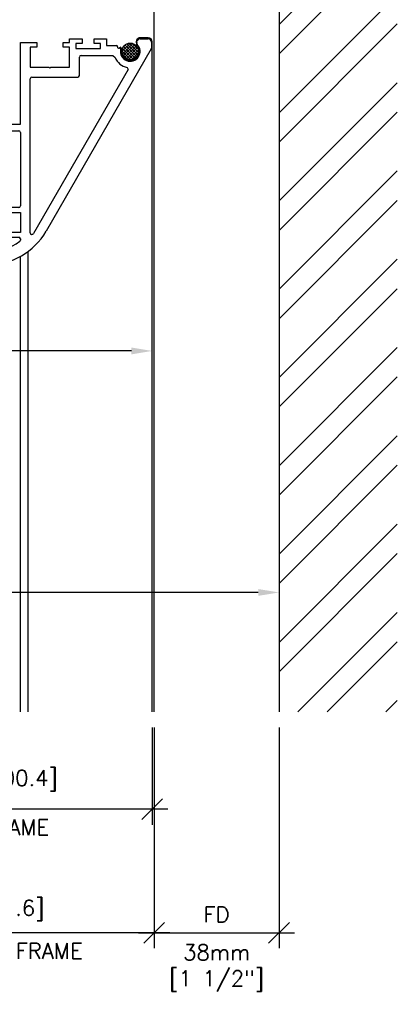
# Model space of a CAD drawing. Header units: inches. Extents: x 0 to 70.2, y -46 to 53.5.
# Tile 9 of 33: x 22.4 to 26.9, y 25.4 to 37.2. Entities that reach past the tile are written whole.
import ezdxf
from ezdxf import colors
from ezdxf.entities.mleader import LeaderData, LeaderLine
from ezdxf.math import Vec2, Vec3

# ---------------------------------------------------------------- set-up
doc = ezdxf.new("R2010")
doc.units = ezdxf.units.IN
doc.header["$MEASUREMENT"] = 0
for name, color, linetype in [('1-ARCH', 1, 'Continuous'), ('1-DIM', 4, 'Continuous'), ('1-MOUNT', 155, 'Continuous'), ('1-PANEL EDGE', 2, 'Continuous'), ('1-TEXT', 2, 'Continuous')]:
    doc.layers.add(name, color=color, linetype=linetype)
doc.styles.add('TEXT', font='romans.shx')
doc.dimstyles.new('DIM 6-12', dxfattribs={"dimscale": 2, "dimtxt": 0.09375, "dimasz": 0.125, "dimexe": 0.09375, "dimexo": 0.09375, "dimgap": 0.0625, "dimtad": 1, "dimdec": 5, "dimzin": 3, "dimdsep": 46, "dimlunit": 5, "dimtxsty": 'TEXT', "dimblk": 'OBLIQUE', "dimcen": 0.09375, "dimdle": 0.09375, "dimclrd": 256, "dimclre": 4, "dimclrt": 2, "dimadec": 0, "dimazin": 0, "dimtfac": 1, "dimtdec": 5, "dimtmove": 0, "dimatfit": 3, "dimfxl": 0, "dimtolj": 1, "dimtzin": 0, "dimlwd": -1, "dimlwe": -1, "dimarcsym": 0})
pattern_1 = [(315, (-1561.42654, -2988.326087), (0.01767766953, 0.01767766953), []), (45, (-1561.42654, -2988.326087), (-0.01767766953, 0.01767766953), [])]

# ---------------------------------------------------------------- blocks, each defined once
blk = doc.blocks.new('Rahmenprofil')
at = {"layer": '1-MOUNT'}
for p, q in [((-1.1, 56.57), (-1.1, 59)), ((-0.1, 60), (1.77, 60)), ((2.02, 59.93), (57.66, 27.81)), ((-0.08, 55.5), (-0.45, 55.63)), ((0.52, 55.56), (0.07, 55.48)), ((7.68, 52.6), (8.32, 52.83)), ((8.32, 52.83), (58.37, 23.93)), ((1, 46.29), (1, 49.35)), ((1.94, 50.53), (2.13, 50.56)), ((4, 48.14), (4.58, 48.85)), ((4, 38.5), (4, 48.14)), ((-1.1, 42.45), (-1.1, 46.29)), ((-1.1, 46.29), (1, 46.29)), ((0.4, 42.45), (-1.1, 42.45)), ((1.9, 44.4), (0.4, 44.4)), ((0.4, 44.4), (0.4, 42.45)), ((1.9, 36.9), (1.9, 44.4)), ((-1.1, 35), (-1.1, 38.85)), ((-1.1, 38.85), (0.4, 38.85)), ((0.4, 38.85), (0.4, 36.9)), ((0.4, 36.9), (1.9, 36.9)), ((10.1, 38), (4.5, 38)), ((10.6, 23.5), (10.6, 37.5)), ((0, 35), (-1.1, 35)), ((0, 33), (0, 35)), ((7.6, 35), (1.5, 35)), ((1.5, 35), (1.5, 33)), ((7.6, 29.3), (7.6, 35)), ((1.5, 33), (0, 33)), ((7.8, 29), (7.6, 29.3)), ((7.6, 28.7), (7.8, 29)), ((7.6, 23), (7.6, 28.7)), ((0, 20), (0, 25)), ((0, 25), (1.5, 25)), ((1.5, 25), (1.5, 23)), ((1.5, 23), (7.6, 23)), ((58.12, 23), (11.1, 23)), ((25, 20), (0, 20)), ((25, 10.3), (25, 20)), ((27, 0.5), (27, 19.5)), ((27.5, 20), (49.9, 20)), ((50.4, 19.5), (50.4, 17)), ((51.9, 17), (51.9, 20)), ((51.9, 20), (58, 20)), ((58, 20), (58, 17)), ((59.5, 17), (59.5, 19.5)), ((60, 20), (60.33, 20)), ((25.2, 10), (25, 10.3)), ((25, 9.7), (25.2, 10)), ((25, 0), (25, 9.7)), ((0, -5), (0, 0)), ((0, 0), (25, 0)), ((49.9, 0), (27.5, 0)), ((50.4, 3), (50.4, 0.5)), ((51.9, 0), (51.9, 3)), ((58, 0), (51.9, 0)), ((58, 3), (58, 0)), ((59.5, 0.5), (59.5, 3)), ((60.33, 0), (60, 0)), ((7.6, -3), (1.5, -3)), ((1.5, -3), (1.5, -5)), ((7.6, -8.7), (7.6, -3)), ((58.12, -3), (11.1, -3)), ((1.5, -5), (0, -5)), ((8.32, -32.83), (58.37, -3.93)), ((10.6, -3.5), (10.6, -17.5)), ((57.66, -7.81), (2.02, -39.93)), ((7.8, -9), (7.6, -8.7)), ((7.6, -9.3), (7.8, -9)), ((7.6, -15), (7.6, -9.3)), ((-1.1, -18.85), (-1.1, -15)), ((-1.1, -15), (0, -15)), ((0, -15), (0, -13)), ((0, -13), (1.5, -13)), ((1.5, -13), (1.5, -15)), ((1.5, -15), (7.6, -15)), ((1.9, -16.9), (0.4, -16.9)), ((0.4, -16.9), (0.4, -18.85)), ((1.9, -24.4), (1.9, -16.9)), ((10.1, -18), (4.5, -18)), ((0.4, -18.85), (-1.1, -18.85)), ((4, -18.5), (4, -28.14)), ((-1.1, -26.29), (-1.1, -22.45)), ((-1.1, -22.45), (0.4, -22.45)), ((0.4, -22.45), (0.4, -24.4)), ((1, -26.29), (-1.1, -26.29)), ((0.4, -24.4), (1.9, -24.4)), ((1, -29.35), (1, -26.29)), ((4, -28.14), (4.58, -28.85)), ((2.13, -30.56), (1.94, -30.53)), ((7.68, -32.6), (8.32, -32.83)), ((-0.45, -35.63), (-0.08, -35.5)), ((0.07, -35.48), (0.52, -35.56)), ((-1.1, -39), (-1.1, -36.57)), ((1.77, -40), (-0.1, -40))]:
    blk.add_line(p, q, dxfattribs=at)
for centre, radius, start, end in [((-0.1, 59), 1, 90, 180), ((1.77, 59.5), 0.5, 60, 90), ((-0.1, 56.57), 1, 180, 249.6578), ((0.02, 55.78), 0.3, 249.6578, 279.6578), ((0.49, 55.76), 0.2, 279.6578, 315.3169), ((2.76, 53.51), 3, 259.2937, 135.3169), ((2.76, 53.51), 5, 291.3304, 349.5634), ((1.3, 49.35), 0.3, 72.1882, 180), ((1.48, 49.92), 0.3, 252.1882, 31.625), ((1.99, 50.23), 0.3, 99.6578, 211.625), ((2.17, 50.36), 0.2, 79.2937, 99.6578), ((4.5, 38.5), 0.5, 180, 270), ((10.1, 37.5), 0.5, 0, 90), ((47.37, 10), 20.56, 300, 60), ((11.1, 23.5), 0.5, 180, 270), ((58.12, 23.5), 0.5, 270, 60), ((27.5, 19.5), 0.5, 90, 180), ((49.9, 19.5), 0.5, 0, 90), ((60, 19.5), 0.5, 90, 180), ((60.33, 19.5), 0.5, 36.2539, 90), ((47.37, 10), 16.56, 323.7461, 36.2539), ((51.15, 17), 0.75, 180, 0), ((58.75, 17), 0.75, 180, 0), ((51.15, 3), 0.75, 0, 180), ((58.75, 3), 0.75, 0, 180), ((27.5, 0.5), 0.5, 180, 270), ((49.9, 0.5), 0.5, 270, 0), ((60, 0.5), 0.5, 180, 270), ((60.33, 0.5), 0.5, 270, 323.7461), ((11.1, -3.5), 0.5, 90, 180), ((58.12, -3.5), 0.5, 300, 90), ((4.5, -18.5), 0.5, 90, 180), ((10.1, -17.5), 0.5, 270, 0), ((1.3, -29.35), 0.3, 180, 287.8118), ((1.48, -29.92), 0.3, 328.375, 107.8118), ((2.76, -33.51), 5, 10.4366, 68.6696), ((2.76, -33.51), 3, 224.6831, 100.7063), ((1.99, -30.23), 0.3, 148.375, 260.3422), ((2.17, -30.36), 0.2, 260.3422, 280.7063), ((-0.1, -36.57), 1, 110.3422, 180), ((0.02, -35.78), 0.3, 80.3422, 110.3422), ((0.49, -35.76), 0.2, 44.6831, 80.3422), ((-0.1, -39), 1, 180, 270), ((1.77, -39.5), 0.5, 270, 300)]:
    blk.add_arc(centre, radius, start, end, dxfattribs=at)
blk = doc.blocks.new('_Oblique')
at = {"color": 0, "linetype": 'ByBlock', "lineweight": -2}
blk.add_line((-0.5, -0.5), (0.5, 0.5), dxfattribs=at)
blk = doc.blocks.new('*D75')
at = {"layer": '1-DIM', "color": 4, "transparency": 16777216}
for p, q in [((24.025, 28.744), (24.025, 26.091)), ((25.525, 28.744), (25.525, 26.091))]:
    blk.add_line(p, q, dxfattribs=at)
at = {"layer": '1-DIM', "transparency": 16777216}
blk.add_line((23.837, 26.278), (25.712, 26.278), dxfattribs=at)
at = {"layer": 'Defpoints', "color": 0, "transparency": 16777216}
for p in [(24.025, 28.931), (25.525, 28.931), (25.525, 26.278)]:
    blk.add_point(p, dxfattribs=at)
at = {"layer": '1-DIM', "transparency": 16777216, "xscale": 0.25, "yscale": 0.25, "zscale": 0.25, "rotation": 180}
blk.add_blockref('_Oblique', (24.025, 26.278), dxfattribs=at)
at = {"layer": '1-DIM', "transparency": 16777216, "xscale": 0.25, "yscale": 0.25, "zscale": 0.25}
blk.add_blockref('_Oblique', (25.525, 26.278), dxfattribs=at)
at = {"layer": '1-DIM', "color": 2, "transparency": 16777216, "char_height": 0.1875, "attachment_point": 5, "style": 'TEXT', "bg_fill": 3, "box_fill_scale": 1.25, "bg_fill_color": 256, "bg_fill_true_color": 13158600, "bg_fill_transparency": 0}
for s, insert in [('\\A1;FD', (24.775, 26.497)), ('\\A1;38mm\\P[1 1/2"]', (24.775, 25.854))]:
    blk.add_mtext(s, dxfattribs=dict(at, insert=insert))
blk = doc.blocks.new('*D26')
at = {"layer": '1-DIM', "color": 4, "transparency": 16777216}
for p, q in [((20.048, 28.744), (20.048, 27.575)), ((24.001, 28.744), (24.001, 27.575))]:
    blk.add_line(p, q, dxfattribs=at)
at = {"layer": '1-DIM', "transparency": 16777216}
blk.add_line((24.188, 27.762), (19.861, 27.762), dxfattribs=at)
at = {"layer": 'Defpoints', "color": 0, "transparency": 16777216}
for p in [(20.048, 28.931), (24.001, 28.931), (20.048, 27.762)]:
    blk.add_point(p, dxfattribs=at)
at = {"layer": '1-DIM', "transparency": 16777216, "xscale": 0.25, "yscale": 0.25, "zscale": 0.25, "rotation": 180}
blk.add_blockref('_Oblique', (20.048, 27.762), dxfattribs=at)
at = {"layer": '1-DIM', "transparency": 16777216, "xscale": 0.25, "yscale": 0.25, "zscale": 0.25}
blk.add_blockref('_Oblique', (24.001, 27.762), dxfattribs=at)
at = {"layer": '1-DIM', "color": 2, "transparency": 16777216, "char_height": 0.1875, "attachment_point": 5, "style": 'TEXT', "bg_fill": 3, "box_fill_scale": 1.25, "bg_fill_color": 256, "bg_fill_true_color": 13158600, "bg_fill_transparency": 0}
for s, insert in [('\\A1;3{\\H1.000000x;\\S15/16;}" [100.4]', (22.025, 28.137)), ('\\A1;LIGHTFRAME', (22.025, 27.544))]:
    blk.add_mtext(s, dxfattribs=dict(at, insert=insert))
blk = doc.blocks.new('*D27')
at = {"layer": '1-DIM', "color": 4, "transparency": 16777216}
for p, q in [((20.025, 28.744), (20.025, 26.091)), ((24.025, 28.744), (24.025, 26.091))]:
    blk.add_line(p, q, dxfattribs=at)
at = {"layer": '1-DIM', "transparency": 16777216}
blk.add_line((24.212, 26.278), (19.837, 26.278), dxfattribs=at)
at = {"layer": 'Defpoints', "color": 0, "transparency": 16777216}
for p in [(20.025, 28.931), (24.025, 28.931), (20.025, 26.278)]:
    blk.add_point(p, dxfattribs=at)
at = {"layer": '1-DIM', "transparency": 16777216, "xscale": 0.25, "yscale": 0.25, "zscale": 0.25, "rotation": 180}
blk.add_blockref('_Oblique', (20.025, 26.278), dxfattribs=at)
at = {"layer": '1-DIM', "transparency": 16777216, "xscale": 0.25, "yscale": 0.25, "zscale": 0.25}
blk.add_blockref('_Oblique', (24.025, 26.278), dxfattribs=at)
at = {"layer": '1-DIM', "color": 2, "transparency": 16777216, "char_height": 0.1875, "attachment_point": 5, "style": 'TEXT', "bg_fill": 3, "box_fill_scale": 1.25, "bg_fill_color": 256, "bg_fill_true_color": 13158600, "bg_fill_transparency": 0}
for s, insert in [('\\A1;4" [101.6]', (22.025, 26.546)), ('\\A1;PERIMETER FRAME', (22.025, 26.06))]:
    blk.add_mtext(s, dxfattribs=dict(at, insert=insert))

msp = doc.modelspace()

# ---------------------------------------------------------------- hatches: boundary and pattern name
at = {"layer": '1-ARCH'}
h = msp.add_hatch(dxfattribs=at)
h.set_pattern_fill('ANSI32', color=8, scale=0.07874)
h.set_pattern_definition([(45, (2e-13, 0), (-0.53033, 0.53033), []), (45, (0.35355, 0), (-0.53033, 0.53033), [])])
h.paths.add_polyline_path([(26.945665, 28.931013), (26.945665, 40.468225), (25.524579, 41.288376), (25.524579, 28.931013)])
at = {"layer": '1-MOUNT'}
h = msp.add_hatch(dxfattribs=at)
h.set_pattern_fill('ANSI37', color=8, scale=0.007874, angle=-90, style=0, pattern_type=2)
h.set_pattern_definition(pattern_1)
h.paths.add_polyline_path([(23.737427, 36.767394), (23.739652, 36.767418), (23.741897, 36.767493), (23.744158, 36.76762), (23.746436, 36.767799), (23.748728, 36.768032), (23.751032, 36.768321), (23.753347, 36.768666), (23.755671, 36.769067), (23.758002, 36.769527), (23.760337, 36.770046), (23.762676, 36.770625), (23.765015, 36.771264), (23.767352, 36.771964), (23.769686, 36.772725), (23.772014, 36.773548), (23.774333, 36.774433), (23.776641, 36.77538), (23.778936, 36.77639), (23.781216, 36.777461), (23.783477, 36.778595), (23.785718, 36.779789), (23.787935, 36.781045), (23.790127, 36.782361), (23.792291, 36.783737), (23.794425, 36.785171), (23.796527, 36.786664), (23.798593, 36.788213), (23.800622, 36.789817), (23.802612, 36.791475), (23.80456, 36.793186), (23.806464, 36.794949), (23.808323, 36.79676), (23.810135, 36.798619), (23.811897, 36.800523), (23.813608, 36.802471), (23.815266, 36.804461), (23.81687, 36.80649), (23.818419, 36.808556), (23.819912, 36.810658), (23.821346, 36.812792), (23.822722, 36.814956), (23.824038, 36.817148), (23.825294, 36.819366), (23.826489, 36.821606), (23.827622, 36.823867), (23.828693, 36.826147), (23.829703, 36.828442), (23.83065, 36.83075), (23.831535, 36.833069), (23.832358, 36.835397), (23.833119, 36.837731), (23.833819, 36.840068), (23.834458, 36.842407), (23.835037, 36.844746), (23.835556, 36.847081), (23.836016, 36.849412), (23.836417, 36.851736), (23.836762, 36.854051), (23.837051, 36.856355), (23.837284, 36.858647), (23.837463, 36.860925), (23.83759, 36.863187), (23.837665, 36.865431), (23.837689, 36.867656), (23.837665, 36.869882), (23.83759, 36.872126), (23.837463, 36.874388), (23.837284, 36.876665), (23.837051, 36.878957), (23.836762, 36.881261), (23.836417, 36.883576), (23.836016, 36.8859), (23.835556, 36.888231), (23.835037, 36.890567), (23.834458, 36.892905), (23.833819, 36.895244), (23.833119, 36.897582), (23.832358, 36.899916), (23.831535, 36.902243), (23.83065, 36.904562), (23.829703, 36.906871), (23.828693, 36.909166), (23.827622, 36.911445), (23.826489, 36.913706), (23.825294, 36.915947), (23.824038, 36.918165), (23.822722, 36.920357), (23.821346, 36.922521), (23.819912, 36.924655), (23.818419, 36.926756), (23.81687, 36.928823), (23.815266, 36.930852), (23.813608, 36.932841), (23.811897, 36.934789), (23.810135, 36.936694), (23.808323, 36.938553), (23.806464, 36.940364), (23.80456, 36.942126), (23.802612, 36.943837), (23.800622, 36.945496), (23.798593, 36.9471), (23.796527, 36.948649), (23.794425, 36.950141), (23.792291, 36.951576), (23.790127, 36.952951), (23.787935, 36.954268), (23.785718, 36.955523), (23.783477, 36.956718), (23.781216, 36.957851), (23.778936, 36.958923), (23.776641, 36.959932), (23.774333, 36.960879), (23.772014, 36.961764), (23.769686, 36.962587), (23.767352, 36.963349), (23.765015, 36.964049), (23.762676, 36.964688), (23.760337, 36.965266), (23.758002, 36.965785), (23.755671, 36.966245), (23.753347, 36.966647), (23.751032, 36.966992), (23.748728, 36.96728), (23.746436, 36.967513), (23.744158, 36.967693), (23.741897, 36.967819), (23.739652, 36.967894), (23.737427, 36.967919), (23.735201, 36.967894), (23.732957, 36.967819), (23.730695, 36.967693), (23.728418, 36.967513), (23.726126, 36.96728), (23.723822, 36.966992), (23.721507, 36.966647), (23.719183, 36.966245), (23.716852, 36.965785), (23.714516, 36.965266), (23.712178, 36.964688), (23.709839, 36.964049), (23.707501, 36.963349), (23.705167, 36.962587), (23.70284, 36.961764), (23.700521, 36.960879), (23.698212, 36.959932), (23.695917, 36.958923), (23.693638, 36.957851), (23.691377, 36.956718), (23.689136, 36.955523), (23.686918, 36.954268), (23.684726, 36.952951), (23.682562, 36.951576), (23.680428, 36.950141), (23.678327, 36.948649), (23.67626, 36.9471), (23.674231, 36.945496), (23.672242, 36.943837), (23.670294, 36.942126), (23.668389, 36.940364), (23.66653, 36.938553), (23.664719, 36.936694), (23.662957, 36.934789), (23.661246, 36.932841), (23.659588, 36.930852), (23.657983, 36.928823), (23.656434, 36.926756), (23.654942, 36.924655), (23.653507, 36.922521), (23.652132, 36.920357), (23.650816, 36.918165), (23.64956, 36.915947), (23.648365, 36.913706), (23.647232, 36.911445), (23.64616, 36.909166), (23.645151, 36.906871), (23.644204, 36.904562), (23.643319, 36.902243), (23.642496, 36.899916), (23.641734, 36.897582), (23.641034, 36.895244), (23.640395, 36.892905), (23.639817, 36.890567), (23.639298, 36.888231), (23.638838, 36.8859), (23.638436, 36.883576), (23.638091, 36.881261), (23.637803, 36.878957), (23.63757, 36.876665), (23.63739, 36.874388), (23.637264, 36.872126), (23.637189, 36.869882), (23.637164, 36.867656), (23.637189, 36.865431), (23.637264, 36.863187), (23.63739, 36.860925), (23.63757, 36.858647), (23.637803, 36.856355), (23.638091, 36.854051), (23.638436, 36.851736), (23.638838, 36.849412), (23.639298, 36.847081), (23.639817, 36.844746), (23.640395, 36.842407), (23.641034, 36.840068), (23.641734, 36.837731), (23.642496, 36.835397), (23.643319, 36.833069), (23.644204, 36.83075), (23.645151, 36.828442), (23.64616, 36.826147), (23.647232, 36.823867), (23.648365, 36.821606), (23.64956, 36.819366), (23.650816, 36.817148), (23.652132, 36.814956), (23.653507, 36.812792), (23.654942, 36.810658), (23.656434, 36.808556), (23.657983, 36.80649), (23.659588, 36.804461), (23.661246, 36.802471), (23.662957, 36.800523), (23.664719, 36.798619), (23.66653, 36.79676), (23.668389, 36.794949), (23.670294, 36.793186), (23.672242, 36.791475), (23.674231, 36.789817), (23.67626, 36.788213), (23.678327, 36.786664), (23.680428, 36.785171), (23.682562, 36.783737), (23.684726, 36.782361), (23.686918, 36.781045), (23.689136, 36.779789), (23.691377, 36.778595), (23.693638, 36.777461), (23.695917, 36.77639), (23.698212, 36.77538), (23.700521, 36.774433), (23.70284, 36.773548), (23.705167, 36.772725), (23.707501, 36.771964), (23.709839, 36.771264), (23.712178, 36.770625), (23.714516, 36.770046), (23.716852, 36.769527), (23.719183, 36.769067), (23.721507, 36.768666), (23.723822, 36.768321), (23.726126, 36.768032), (23.728418, 36.767799), (23.730695, 36.76762), (23.732957, 36.767493), (23.735201, 36.767418)], flags=0)
h = msp.add_hatch(dxfattribs=at)
h.set_pattern_fill('ANSI37', color=8, scale=0.007874, angle=-90, style=0, pattern_type=2)
h.set_pattern_definition(pattern_1)
h.paths.add_polyline_path([(23.737429, 36.767394), (23.739654, 36.767418), (23.741898, 36.767493), (23.74416, 36.76762), (23.746438, 36.767799), (23.748729, 36.768032), (23.751034, 36.768321), (23.753349, 36.768666), (23.755673, 36.769067), (23.758003, 36.769527), (23.760339, 36.770046), (23.762678, 36.770625), (23.765017, 36.771264), (23.767354, 36.771964), (23.769688, 36.772725), (23.772016, 36.773548), (23.774335, 36.774433), (23.776643, 36.77538), (23.778938, 36.77639), (23.781217, 36.777461), (23.783479, 36.778594), (23.785719, 36.779789), (23.787937, 36.781045), (23.790129, 36.782361), (23.792293, 36.783737), (23.794427, 36.785171), (23.796529, 36.786664), (23.798595, 36.788213), (23.800624, 36.789817), (23.802614, 36.791475), (23.804562, 36.793186), (23.806466, 36.794948), (23.808325, 36.79676), (23.810136, 36.798619), (23.811898, 36.800523), (23.813609, 36.802471), (23.815268, 36.804461), (23.816872, 36.80649), (23.818421, 36.808556), (23.819913, 36.810658), (23.821348, 36.812792), (23.822724, 36.814956), (23.82404, 36.817148), (23.825296, 36.819365), (23.82649, 36.821606), (23.827624, 36.823867), (23.828695, 36.826147), (23.829704, 36.828442), (23.830652, 36.83075), (23.831537, 36.833069), (23.83236, 36.835397), (23.833121, 36.837731), (23.833821, 36.840068), (23.83446, 36.842407), (23.835039, 36.844746), (23.835557, 36.847081), (23.836017, 36.849412), (23.836419, 36.851736), (23.836764, 36.854051), (23.837052, 36.856355), (23.837286, 36.858647), (23.837465, 36.860925), (23.837592, 36.863186), (23.837667, 36.865431), (23.837691, 36.867656), (23.837667, 36.869882), (23.837592, 36.872126), (23.837465, 36.874388), (23.837286, 36.876665), (23.837052, 36.878957), (23.836764, 36.881261), (23.836419, 36.883576), (23.836017, 36.8859), (23.835557, 36.888231), (23.835039, 36.890567), (23.83446, 36.892905), (23.833821, 36.895244), (23.833121, 36.897582), (23.83236, 36.899916), (23.831537, 36.902243), (23.830652, 36.904562), (23.829704, 36.906871), (23.828695, 36.909166), (23.827624, 36.911445), (23.82649, 36.913706), (23.825296, 36.915947), (23.82404, 36.918165), (23.822724, 36.920357), (23.821348, 36.922521), (23.819913, 36.924655), (23.818421, 36.926756), (23.816872, 36.928823), (23.815268, 36.930852), (23.813609, 36.932841), (23.811898, 36.934789), (23.810136, 36.936694), (23.808325, 36.938553), (23.806466, 36.940364), (23.804562, 36.942126), (23.802614, 36.943837), (23.800624, 36.945495), (23.798595, 36.9471), (23.796529, 36.948649), (23.794427, 36.950141), (23.792293, 36.951576), (23.790129, 36.952951), (23.787937, 36.954267), (23.785719, 36.955523), (23.783479, 36.956718), (23.781217, 36.957851), (23.778938, 36.958923), (23.776643, 36.959932), (23.774335, 36.960879), (23.772016, 36.961764), (23.769688, 36.962587), (23.767354, 36.963349), (23.765017, 36.964049), (23.762678, 36.964688), (23.760339, 36.965266), (23.758003, 36.965785), (23.755673, 36.966245), (23.753349, 36.966647), (23.751034, 36.966992), (23.748729, 36.96728), (23.746438, 36.967513), (23.74416, 36.967693), (23.741898, 36.967819), (23.739654, 36.967894), (23.737429, 36.967919), (23.735203, 36.967894), (23.732959, 36.967819), (23.730697, 36.967693), (23.72842, 36.967513), (23.726128, 36.96728), (23.723823, 36.966992), (23.721508, 36.966647), (23.719184, 36.966245), (23.716854, 36.965785), (23.714518, 36.965266), (23.71218, 36.964688), (23.70984, 36.964049), (23.707503, 36.963349), (23.705169, 36.962587), (23.702842, 36.961764), (23.700522, 36.960879), (23.698214, 36.959932), (23.695919, 36.958923), (23.69364, 36.957851), (23.691378, 36.956718), (23.689138, 36.955523), (23.68692, 36.954267), (23.684728, 36.952951), (23.682564, 36.951576), (23.68043, 36.950141), (23.678329, 36.948649), (23.676262, 36.9471), (23.674233, 36.945495), (23.672244, 36.943837), (23.670295, 36.942126), (23.668391, 36.940364), (23.666532, 36.938553), (23.664721, 36.936694), (23.662959, 36.934789), (23.661248, 36.932841), (23.659589, 36.930852), (23.657985, 36.928823), (23.656436, 36.926756), (23.654944, 36.924655), (23.653509, 36.922521), (23.652133, 36.920357), (23.650817, 36.918165), (23.649562, 36.915947), (23.648367, 36.913706), (23.647234, 36.911445), (23.646162, 36.909166), (23.645153, 36.906871), (23.644206, 36.904562), (23.64332, 36.902243), (23.642497, 36.899916), (23.641736, 36.897582), (23.641036, 36.895244), (23.640397, 36.892905), (23.639819, 36.890567), (23.6393, 36.888231), (23.63884, 36.8859), (23.638438, 36.883576), (23.638093, 36.881261), (23.637805, 36.878957), (23.637571, 36.876665), (23.637392, 36.874388), (23.637266, 36.872126), (23.637191, 36.869882), (23.637166, 36.867656), (23.637191, 36.865431), (23.637266, 36.863186), (23.637392, 36.860925), (23.637571, 36.858647), (23.637805, 36.856355), (23.638093, 36.854051), (23.638438, 36.851736), (23.63884, 36.849412), (23.6393, 36.847081), (23.639819, 36.844746), (23.640397, 36.842407), (23.641036, 36.840068), (23.641736, 36.837731), (23.642497, 36.835397), (23.64332, 36.833069), (23.644206, 36.83075), (23.645153, 36.828442), (23.646162, 36.826147), (23.647234, 36.823867), (23.648367, 36.821606), (23.649562, 36.819365), (23.650817, 36.817148), (23.652133, 36.814956), (23.653509, 36.812792), (23.654944, 36.810658), (23.656436, 36.808556), (23.657985, 36.80649), (23.659589, 36.804461), (23.661248, 36.802471), (23.662959, 36.800523), (23.664721, 36.798619), (23.666532, 36.79676), (23.668391, 36.794948), (23.670295, 36.793186), (23.672244, 36.791475), (23.674233, 36.789817), (23.676262, 36.788213), (23.678329, 36.786664), (23.68043, 36.785171), (23.682564, 36.783737), (23.684728, 36.782361), (23.68692, 36.781045), (23.689138, 36.779789), (23.691378, 36.778594), (23.69364, 36.777461), (23.695919, 36.77639), (23.698214, 36.77538), (23.700522, 36.774433), (23.702842, 36.773548), (23.705169, 36.772725), (23.707503, 36.771964), (23.70984, 36.771264), (23.71218, 36.770625), (23.714518, 36.770046), (23.716854, 36.769527), (23.719184, 36.769067), (23.721508, 36.768666), (23.723823, 36.768321), (23.726128, 36.768032), (23.72842, 36.767799), (23.730697, 36.76762), (23.732959, 36.767493), (23.735203, 36.767418)], flags=0)

# ---------------------------------------------------------------- linework, layer by layer
at = {"layer": '1-ARCH'}
msp.add_lwpolyline([(25.524584, 41.288376), (25.524584, 28.931013)], dxfattribs=at)
at = {"layer": '1-MOUNT'}
for centre in [(23.737427, 36.867656), (23.737429, 36.867656)]:
    msp.add_circle(centre, 0.100263, dxfattribs=at)
at = {"layer": '1-PANEL EDGE'}
for p, q in [((24.024584, 28.931013), (24.024584, 37.505932)), ((23.953714, 37.031576), (23.858079, 37.031576)), ((23.807493, 36.976207), (23.810492, 36.958581)), ((23.813781, 37.000756), (23.808441, 36.986352)), ((24.000958, 28.931013), (24.000958, 36.984332)), ((23.62916, 36.897694), (23.627887, 36.905177)), ((22.509202, 28.931013), (22.509202, 34.462741)), ((22.418281, 28.931013), (22.418281, 34.403847))]:
    msp.add_line(p, q, dxfattribs=at)
for centre, radius, start, end in [((23.858079, 36.984332), 0.047244, 90, 159.6578078), ((23.953714, 36.984332), 0.047244, 0, 90), ((23.608481, 36.901874), 0.019685, 9.6578078, 65.6414034), ((23.737427, 36.871647), 0.110236, 169.293673, 45.3168955), ((23.826899, 36.979509), 0.019685, 159.6578078, 189.6578078), ((23.826017, 36.961223), 0.015748, 189.6578078, 225.3168955), ((23.613636, 36.895052), 0.015748, 349.293673, 9.6578078)]:
    msp.add_arc(centre, radius, start, end, dxfattribs=at)

# ---------------------------------------------------------------- block references
at = {"layer": '1-MOUNT', "xscale": 0.03937007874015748, "yscale": 0.03937007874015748, "zscale": 0.03937007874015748, "rotation": 270}
msp.add_blockref('Rahmenprofil', (21.630883, 36.976405), dxfattribs=at)

# ---------------------------------------------------------------- leaders
at = {"layer": '1-TEXT'}
ml = msp.add_multileader_mtext('Standard', dxfattribs=at)
ml.set_content('FABRIC FACE:\\PSEFAR ARCHITECTURE IA-80-CL', color=256, style='TEXT')
ml.set_leader_properties(color=4, linetype='ByLayer', lineweight=-1)
ml.build(insert=Vec2(0, 0))
ml.multileader.update_dxf_attribs({"dogleg_length": 0.36, "arrow_head_size": 0.25})
ctx = ml.context
ctx.base_point, ctx.char_height, ctx.arrow_head_size, ctx.landing_gap_size, ctx.plane_origin = Vec3(16.282985, 33.268562), 0.18, 0.25, 0.09, Vec3(20.40206, 32.164053)
ctx.text_align_type = 2
notes = []
notes.append((ctx, [(0, (1, 1, 0), (19.702985, 33.268562), (-1, 0), 0.36, [(0, [(24.000958, 33.268562)], 0, [])])]))
ctx.mtext.insert, ctx.mtext.width, ctx.mtext.alignment, ctx.mtext.flow_direction = Vec3(19.252985, 33.358562), 3.14825117, 3, 5
ml = msp.add_multileader_mtext('Standard', dxfattribs=at)
ml.set_content('FACE OF GLASS FIN', color=256, style='TEXT')
ml.set_leader_properties(color=4, linetype='ByLayer', lineweight=-1)
ml.build(insert=Vec2(0, 0))
ml.multileader.update_dxf_attribs({"dogleg_length": 0.36, "arrow_head_size": 0.25})
ctx = ml.context
ctx.base_point, ctx.char_height, ctx.arrow_head_size, ctx.landing_gap_size, ctx.plane_origin = Vec3(16.396145, 30.366766), 0.18, 0.25, 0.09, Vec3(20.40206, 29.262256)
ctx.text_align_type = 2
notes.append((ctx, [(0, (1, 1, 0), (19.636145, 30.366766), (-1, 0), 0.36, [(0, [(25.524584, 30.366766)], 0, [])])]))
ctx.mtext.insert, ctx.mtext.width, ctx.mtext.alignment, ctx.mtext.flow_direction = Vec3(19.186145, 30.456766), 2.99560377, 3, 5
for ctx, leaders in notes:
    for number, flags, end, landing, length, lines in leaders:
        leader = LeaderData()
        leader.index, (leader.has_last_leader_line, leader.has_dogleg_vector, leader.attachment_direction) = number, flags
        leader.last_leader_point, leader.dogleg_vector, leader.dogleg_length = Vec3(end), Vec3(landing), length
        for number, points, colour, breaks in lines:
            line = LeaderLine()
            line.index, line.vertices, line.color, line.breaks = number, Vec3.list(points), colors.encode_raw_color(colour), breaks
            leader.lines.append(line)
        ctx.leaders.append(leader)

# ---------------------------------------------------------------- next in the draw order: dimensions: what is measured, and where the dimension line sits
at = {"layer": '1-DIM'}
dim = msp.add_linear_dim(base=(25.524584, 26.278328), p1=(24.024584, 28.931013), p2=(25.524584, 28.931013), text='FD\\X38mm\\P[1 1/2"]', dimstyle='DIM 6-12', override={"dimpost": '"'}, dxfattribs=at)
dim.commit()
dim.dimension.update_dxf_attribs({"geometry": '*D75', "text_midpoint": (24.774584, 26.278328)})

# ---------------------------------------------------------------- next in the draw order: dimensions: what is measured, and where the dimension line sits
dim = msp.add_linear_dim(base=(20.0482, 27.762448), p1=(24.000956, 28.931013), p2=(20.0482, 28.931013), text='<>\\XLIGHTFRAME', dimstyle='DIM 6-12', override={"dimpost": '"'}, dxfattribs=at)
dim.commit()
dim.dimension.update_dxf_attribs({"geometry": '*D26', "text_midpoint": (22.024578, 27.762448)})

# ---------------------------------------------------------------- next in the draw order: dimensions: what is measured, and where the dimension line sits
dim = msp.add_linear_dim(base=(20.024582, 26.278328), p1=(24.024578, 28.931013), p2=(20.024582, 28.931013), text='<>\\XPERIMETER FRAME', dimstyle='DIM 6-12', override={"dimpost": '"'}, dxfattribs=at)
dim.commit()
dim.dimension.update_dxf_attribs({"geometry": '*D27', "text_midpoint": (22.02458, 26.278328)})

doc.saveas('drawing.dxf')
